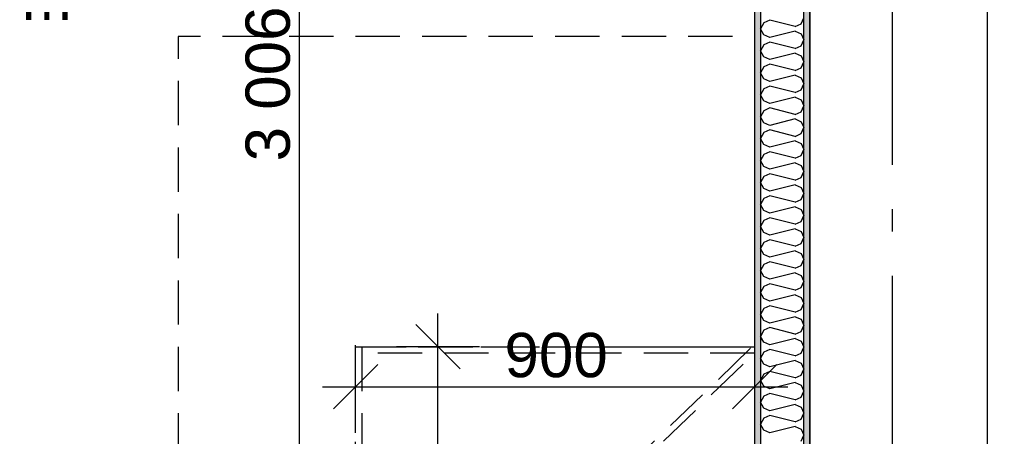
# Model space of a CAD drawing. Header units: millimetres. Extents: x -150 to 340931, y -1115 to 365939.
# Tile 158 of 253: x 296268 to 298489, y 351975 to 352915. Entities that reach past the tile are written whole.
import ezdxf
from ezdxf.enums import TextEntityAlignment as Align

# ---------------------------------------------------------------- set-up
doc = ezdxf.new("R2010")
doc.units = ezdxf.units.MM
doc.header["$LTSCALE"] = 0.5
doc.header["$MEASUREMENT"] = 0
for name, pattern in [('Akselinje', [1500, 1000, -200, 100, -200]), ('PLINE', [0]), ('Små Stiplet', [282.222222, 141.111111, -141.111111]), ('Under snittplan', [300, 200, -100])]:
    doc.linetypes.add(name, pattern=pattern)
doc.layers.add('236- Innvendig kledning og overflate(Nye konstruksjoner)', color=7, linetype='Continuous', lineweight=0)
for name, color, linetype in [('242- Ikke-bærende innervegger (Skravur)(Nye konstruksjoner)', 7, 'Continuous'), ('242- Ikke-bærende innervegger(Nye konstruksjoner)', 7, 'Continuous'), ('25-- Dekker(Nye konstruksjoner)', 7, 'Continuous'), ('315- Utstyr for sanitærinstallasjoner(Nye konstruksjoner)', 7, 'Continuous'), ('82-- Modullinjer(Nye konstruksjoner)', 7, 'Continuous'), ('842-M___1_50 Målsetting bygning', 7, 'Continuous'), ('842-M___1_50 Målsetting bygning(Nye konstruksjoner)', 7, 'Continuous'), ('862- M___Nettoareal(Nye konstruksjoner)', 7, 'Continuous'), ('862- M___Nettoareal(Polylinje)(Nye konstruksjoner)', 7, 'Continuous'), ('862- M___Nettoareal(Tekst)(Nye konstruksjoner)', 7, 'Continuous')]:
    doc.layers.add(name, color=color, linetype=linetype)
doc.styles.add('GENERATED_STYLE_1', font='txt')
doc.styles.add('GENERATED_STYLE_3', font='arial.ttf')
doc.styles.add('GENERATED_STYLE_5', font='arial.ttf')
doc.dimstyles.new('GENERATED_STYLE__1', dxfattribs={"dimtxt": 100, "dimasz": 95, "dimexe": 0.18, "dimexo": 0.0625, "dimgap": 0, "dimtad": 1, "dimtih": 1, "dimtoh": 1, "dimdec": 0, "dimzin": 0, "dimdsep": 46, "dimtxsty": 'GENERATED_STYLE_3', "dimblk": 'ARROWHEAD_6', "dimblk1": 'ARROWHEAD_6', "dimblk2": 'ARROWHEAD_6', "dimcen": 0.09, "dimse1": 1, "dimse2": 1, "dimclrd": 256, "dimclre": 256, "dimclrt": 256, "dimadec": 1, "dimazin": 0, "dimtfac": 1, "dimtdec": 4, "dimtmove": 0, "dimatfit": 3, "dimfxl": 1, "dimtolj": 1, "dimtzin": 0, "dimarcsym": 0})
doc.dimstyles.new('GENERATED_STYLE__2', dxfattribs={"dimtxt": 100, "dimasz": 95, "dimexe": 0.18, "dimexo": 0.0625, "dimgap": 0, "dimtad": 1, "dimdec": 0, "dimzin": 0, "dimdsep": 46, "dimtxsty": 'GENERATED_STYLE_3', "dimblk": 'ARROWHEAD_6', "dimblk1": 'ARROWHEAD_6', "dimblk2": 'ARROWHEAD_6', "dimcen": 0.09, "dimse1": 1, "dimse2": 1, "dimclrd": 256, "dimclre": 256, "dimclrt": 256, "dimadec": 1, "dimazin": 0, "dimtfac": 1, "dimtdec": 4, "dimtmove": 0, "dimatfit": 3, "dimfxl": 1, "dimtolj": 1, "dimtzin": 0, "dimarcsym": 0})
doc.dimstyles.new('GENERATED_STYLE__4', dxfattribs={"dimtxt": 100, "dimasz": 95, "dimexe": 0.18, "dimexo": 0.0625, "dimgap": 0, "dimtad": 1, "dimdec": 0, "dimzin": 0, "dimdsep": 46, "dimtxsty": 'GENERATED_STYLE_3', "dimblk": 'ARROWHEAD_6', "dimblk1": 'ARROWHEAD_6', "dimblk2": 'ARROWHEAD_6', "dimcen": 0.09, "dimse1": 1, "dimse2": 1, "dimclrd": 256, "dimclre": 256, "dimclrt": 256, "dimadec": 1, "dimazin": 0, "dimtfac": 1, "dimtdec": 4, "dimtmove": 2, "dimatfit": 3, "dimfxl": 1, "dimtolj": 1, "dimtzin": 0, "dimarcsym": 0})
pattern_1 = [(0, (0, 0), (0, 43.30127), [0, -25]), (0, (12.5, 21.65), (0, 43.30127), [0, -25])]

# ---------------------------------------------------------------- blocks, each defined once
blk = doc.blocks.new('STUE__7', base_point=(299299.5, 355025.2))
at = {"layer": '862- M___Nettoareal(Polylinje)(Nye konstruksjoner)', "linetype": 'PLINE', "flags": 128}
blk.add_lwpolyline([(298050, 349780.7), (302741, 349780.7), (302741, 356380.7), (298050, 356380.7), (298050, 355490.7), (298050, 354480.7)], close=True, dxfattribs=at)
at = {"layer": '862- M___Nettoareal(Tekst)(Nye konstruksjoner)', "style": 'GENERATED_STYLE_1'}
for tag, p in [('DUMMY_861', (299523.6, 355213.4)), ('ROOM_NAME', (299075.4, 355163.6)), ('DUMMY_862', (299075.4, 355025.2))]:
    blk.add_attdef(tag, text='', height=100, dxfattribs=at).set_placement(p, align=Align.TOP_LEFT)
blk = doc.blocks.new('BAD__40', base_point=(296223.3, 353093.5))
at = {"layer": '862- M___Nettoareal(Polylinje)(Nye konstruksjoner)', "linetype": 'PLINE', "flags": 128}
blk.add_lwpolyline([(294722, 354256.6), (294722, 351276.6), (297926, 351276.6), (297926, 354256.6)], close=True, dxfattribs=at)
at = {"layer": '862- M___Nettoareal(Tekst)(Nye konstruksjoner)', "insert": (296026, 353043.7), "char_height": 100, "attachment_point": 1, "style": 'GENERATED_STYLE_1'}
blk.add_mtext('\\A1;{\\pql;\\pt0,2300;\\fAvenir Light|b0|i0|c0|p0;\\W1.000000;9,5\\fAvenir Light|b0|i0|c0|p0;\\W1.000000;\\A1{\\H.66x;\\S^  ;}\\fAvenir Light|b0|i0|c0|p0;\\W1.000000; m\\fAvenir Light|b0|i0|c0|p0;\\W1.000000;\\A1{\\H.66x;\\S2^  ;}}', dxfattribs=at)
at = {"layer": '862- M___Nettoareal(Tekst)(Nye konstruksjoner)', "style": 'GENERATED_STYLE_1'}
for tag, p in [('DUMMY_861', (296420.6, 353281.7)), ('ROOM_NAME', (296026, 353230.2)), ('DUMMY_862', (296026, 353093.5))]:
    blk.add_attdef(tag, text='', height=100, dxfattribs=at).set_placement(p, align=Align.TOP_LEFT)
blk = doc.blocks.new('Standard grid marker[86]', base_point=(298236, 363787.1))
at = {"layer": '82-- Modullinjer(Nye konstruksjoner)', "linetype": 'Akselinje'}
blk.add_line((298236, 363587.1), (298236, 339987.1), dxfattribs=at)
at = {"layer": '82-- Modullinjer(Nye konstruksjoner)', "style": 'GENERATED_STYLE_5'}
for tag, p in [('AC_MarkerText_1_0', (298236, 363965.3)), ('AC_MarkerText_1_1', (298236, 339715.3))]:
    blk.add_attdef(tag, text='', height=100, rotation=360, dxfattribs=at).set_placement(p, align=Align.TOP_CENTER)
blk = doc.blocks.new('*D774')
at = {"layer": '842-M___1_50 Målsetting bygning(Nye konstruksjoner)', "linetype": 'PLINE'}
for p, q in [((276294.5, 363585.1), (276294.5, 363772.6)), ((335668.8, 363585.1), (335668.8, 363772.6)), ((276344.5, 363728.9), (276244.5, 363628.9)), ((335618.8, 363628.9), (335718.8, 363728.9)), ((276219.5, 363678.9), (276294.5, 363678.9)), ((276294.5, 363678.9), (335668.8, 363678.9)), ((335668.8, 363678.9), (335743.8, 363678.9))]:
    blk.add_line(p, q, dxfattribs=at)
at = {"layer": '842-M___1_50 Målsetting bygning(Nye konstruksjoner)', "insert": (305772, 363698.9), "char_height": 100, "attachment_point": 7, "style": 'GENERATED_STYLE_3'}
blk.add_mtext('\\A1;{\\pql;\\fArial|b0|i0|c0|p0;\\W1.000000;59\xa0374}', dxfattribs=at)
blk = doc.blocks.new('ARROWHEAD_6')
at = {"linetype": 'Continuous'}
for p, q in [((-0.5, -0.5), (0.5, 0.5)), ((0, 0), (-1, 0))]:
    blk.add_line(p, q, dxfattribs=at)
blk = doc.blocks.new('*D904')
at = {"layer": '842-M___1_50 Målsetting bygning', "linetype": 'PLINE'}
for p, q in [((294611, 342391.1), (294611, 342578.6)), ((296766, 342391.1), (296766, 342578.6)), ((294661, 342534.9), (294561, 342434.9)), ((296816, 342534.9), (296716, 342434.9)), ((294611, 342484.9), (296766, 342484.9))]:
    blk.add_line(p, q, dxfattribs=at)
at = {"layer": '842-M___1_50 Målsetting bygning', "insert": (295516.9, 342504.9), "char_height": 100, "attachment_point": 7, "style": 'GENERATED_STYLE_3'}
blk.add_mtext('\\A1;{\\pql;\\fArial|b0|i0|c0|p0;\\W1.000000;2\xa0155}', dxfattribs=at)
blk = doc.blocks.new('*D1074')
at = {"layer": '842-M___1_50 Målsetting bygning(Nye konstruksjoner)', "linetype": 'PLINE'}
for p, q in [((297026, 351992.8), (297026, 352180.3)), ((297926, 351992.8), (297926, 352180.3)), ((297076, 352136.6), (296976, 352036.6)), ((297876, 352036.6), (297976, 352136.6)), ((296951, 352086.6), (297026, 352086.6)), ((297026, 352086.6), (297926, 352086.6)), ((297926, 352086.6), (298001, 352086.6))]:
    blk.add_line(p, q, dxfattribs=at)
at = {"layer": '842-M___1_50 Målsetting bygning(Nye konstruksjoner)', "insert": (297361.6, 352106.6), "char_height": 100, "attachment_point": 7, "style": 'GENERATED_STYLE_3'}
blk.add_mtext('\\A1;{\\pql;\\fArial|b0|i0|c0|p0;\\W1.000000;900}', dxfattribs=at)
blk = doc.blocks.new('*X1445')
at = {"layer": '242- Ikke-bærende innervegger (Skravur)(Nye konstruksjoner)', "linetype": 'PLINE'}
for p, q in [((297959.8, 352913.9), (297946.6, 352907.8)), ((298017.3, 352899.5), (297959.8, 352913.9)), ((298030.6, 352905.5), (298037, 352919.1)), ((297946.6, 352907.8), (297939, 352894.3)), ((297946.6, 352880.7), (297939, 352894.3)), ((298017.3, 352889.1), (297959.8, 352874.7)), ((298017.3, 352899.5), (298030.6, 352905.5)), ((298017.3, 352889.1), (298030.6, 352883)), ((297959.8, 352874.7), (297946.6, 352880.7)), ((298030.6, 352883), (298037, 352869.5)), ((298030.6, 352856), (298037, 352869.5)), ((297946.6, 352858.2), (297939, 352844.7)), ((297946.6, 352831.2), (297939, 352844.7)), ((297959.8, 352864.3), (297946.6, 352858.2)), ((298017.3, 352849.9), (297959.8, 352864.3)), ((298017.3, 352849.9), (298030.6, 352856)), ((297959.8, 352825.1), (297946.6, 352831.2)), ((298017.3, 352839.5), (297959.8, 352825.1)), ((298017.3, 352839.5), (298030.6, 352833.5)), ((298030.6, 352833.5), (298037, 352819.9)), ((297946.6, 352808.7), (297939, 352795.1)), ((297959.8, 352814.7), (297946.6, 352808.7)), ((298017.3, 352800.3), (297959.8, 352814.7)), ((298017.3, 352800.3), (298030.6, 352806.4)), ((298030.6, 352806.4), (298037, 352819.9)), ((297946.6, 352781.6), (297939, 352795.1)), ((297959.8, 352775.6), (297946.6, 352781.6)), ((298017.3, 352789.9), (297959.8, 352775.6)), ((298017.3, 352789.9), (298030.6, 352783.9)), ((298030.6, 352783.9), (298037, 352770.3)), ((297946.6, 352759.1), (297939, 352745.6)), ((297959.8, 352765.1), (297946.6, 352759.1)), ((298017.3, 352750.8), (297959.8, 352765.1)), ((298017.3, 352750.8), (298030.6, 352756.8)), ((298030.6, 352756.8), (298037, 352770.3)), ((297946.6, 352732), (297939, 352745.6)), ((297959.8, 352726), (297946.6, 352732)), ((298017.3, 352740.3), (297959.8, 352726)), ((298017.3, 352740.3), (298030.6, 352734.3)), ((298030.6, 352734.3), (298037, 352720.8)), ((297946.6, 352709.5), (297939, 352696)), ((297959.8, 352715.6), (297946.6, 352709.5)), ((298017.3, 352701.2), (297959.8, 352715.6)), ((298030.6, 352707.2), (298037, 352720.8)), ((297946.6, 352682.4), (297939, 352696)), ((298017.3, 352690.8), (297959.8, 352676.4)), ((298017.3, 352701.2), (298030.6, 352707.2)), ((298017.3, 352690.8), (298030.6, 352684.7)), ((297959.8, 352676.4), (297946.6, 352682.4)), ((297959.8, 352666), (297946.6, 352659.9)), ((298017.3, 352651.6), (297959.8, 352666)), ((298030.6, 352684.7), (298037, 352671.2)), ((298030.6, 352657.7), (298037, 352671.2)), ((297946.6, 352659.9), (297939, 352646.4)), ((297946.6, 352632.9), (297939, 352646.4)), ((298017.3, 352651.6), (298030.6, 352657.7)), ((297959.8, 352626.8), (297946.6, 352632.9)), ((298017.3, 352641.2), (297959.8, 352626.8)), ((298017.3, 352641.2), (298030.6, 352635.2)), ((298030.6, 352635.2), (298037, 352621.6)), ((298030.6, 352608.1), (298037, 352621.6)), ((297946.6, 352610.4), (297939, 352596.8)), ((297959.8, 352616.4), (297946.6, 352610.4)), ((298017.3, 352602), (297959.8, 352616.4)), ((298017.3, 352602), (298030.6, 352608.1)), ((297946.6, 352583.3), (297939, 352596.8)), ((297959.8, 352577.3), (297946.6, 352583.3)), ((298017.3, 352591.6), (297959.8, 352577.3)), ((298017.3, 352591.6), (298030.6, 352585.6)), ((298030.6, 352585.6), (298037, 352572)), ((297946.6, 352560.8), (297939, 352547.3)), ((297959.8, 352566.8), (297946.6, 352560.8)), ((298017.3, 352552.5), (297959.8, 352566.8)), ((298017.3, 352552.5), (298030.6, 352558.5)), ((298030.6, 352558.5), (298037, 352572)), ((297946.6, 352533.7), (297939, 352547.3)), ((297959.8, 352527.7), (297946.6, 352533.7)), ((298017.3, 352542.1), (297959.8, 352527.7)), ((298017.3, 352542.1), (298030.6, 352536)), ((298030.6, 352536), (298037, 352522.5)), ((297946.6, 352511.2), (297939, 352497.7)), ((297959.8, 352517.3), (297946.6, 352511.2)), ((298017.3, 352502.9), (297959.8, 352517.3)), ((298030.6, 352508.9), (298037, 352522.5)), ((297946.6, 352484.1), (297939, 352497.7)), ((298017.3, 352492.5), (297959.8, 352478.1)), ((298017.3, 352502.9), (298030.6, 352508.9)), ((298017.3, 352492.5), (298030.6, 352486.4)), ((297959.8, 352478.1), (297946.6, 352484.1)), ((297959.8, 352467.7), (297946.6, 352461.6)), ((298017.3, 352453.3), (297959.8, 352467.7)), ((298030.6, 352486.4), (298037, 352472.9)), ((298030.6, 352459.4), (298037, 352472.9)), ((297946.6, 352461.6), (297939, 352448.1)), ((297946.6, 352434.6), (297939, 352448.1)), ((298017.3, 352453.3), (298030.6, 352459.4)), ((297959.8, 352428.5), (297946.6, 352434.6)), ((298017.3, 352442.9), (297959.8, 352428.5)), ((298017.3, 352442.9), (298030.6, 352436.9)), ((298030.6, 352436.9), (298037, 352423.3)), ((298030.6, 352409.8), (298037, 352423.3)), ((297946.6, 352412.1), (297939, 352398.5)), ((297946.6, 352385), (297939, 352398.5)), ((297959.8, 352418.1), (297946.6, 352412.1)), ((298017.3, 352403.7), (297959.8, 352418.1)), ((298017.3, 352403.7), (298030.6, 352409.8)), ((297959.8, 352379), (297946.6, 352385)), ((298017.3, 352393.3), (297959.8, 352379)), ((298017.3, 352393.3), (298030.6, 352387.3)), ((298030.6, 352387.3), (298037, 352373.7)), ((297946.6, 352362.5), (297939, 352349)), ((297959.8, 352368.5), (297946.6, 352362.5)), ((298017.3, 352354.2), (297959.8, 352368.5)), ((298017.3, 352354.2), (298030.6, 352360.2)), ((298030.6, 352360.2), (298037, 352373.7)), ((297946.6, 352335.4), (297939, 352349)), ((297959.8, 352329.4), (297946.6, 352335.4)), ((298017.3, 352343.8), (297959.8, 352329.4)), ((298017.3, 352343.8), (298030.6, 352337.7)), ((298030.6, 352337.7), (298037, 352324.2)), ((297946.6, 352312.9), (297939, 352299.4)), ((297959.8, 352319), (297946.6, 352312.9)), ((298017.3, 352304.6), (297959.8, 352319)), ((298017.3, 352304.6), (298030.6, 352310.6)), ((298030.6, 352310.6), (298037, 352324.2)), ((297946.6, 352285.8), (297939, 352299.4)), ((298017.3, 352294.2), (297959.8, 352279.8)), ((298017.3, 352294.2), (298030.6, 352288.1)), ((298030.6, 352288.1), (298037, 352274.6)), ((297959.8, 352279.8), (297946.6, 352285.8)), ((297959.8, 352269.4), (297946.6, 352263.4)), ((298017.3, 352255), (297959.8, 352269.4)), ((298030.6, 352261.1), (298037, 352274.6)), ((297946.6, 352263.4), (297939, 352249.8)), ((297946.6, 352236.3), (297939, 352249.8)), ((298017.3, 352244.6), (297959.8, 352230.2)), ((298017.3, 352255), (298030.6, 352261.1)), ((298017.3, 352244.6), (298030.6, 352238.6)), ((297959.8, 352230.2), (297946.6, 352236.3)), ((298030.6, 352238.6), (298037, 352225)), ((298030.6, 352211.5), (298037, 352225)), ((297946.6, 352213.8), (297939, 352200.2)), ((297946.6, 352186.7), (297939, 352200.2)), ((297959.8, 352219.8), (297946.6, 352213.8)), ((298017.3, 352205.4), (297959.8, 352219.8)), ((298017.3, 352205.4), (298030.6, 352211.5)), ((297959.8, 352180.7), (297946.6, 352186.7)), ((298017.3, 352195), (297959.8, 352180.7)), ((298017.3, 352195), (298030.6, 352189)), ((298030.6, 352189), (298037, 352175.5)), ((297946.6, 352164.2), (297939, 352150.7)), ((297959.8, 352170.2), (297946.6, 352164.2)), ((298017.3, 352155.9), (297959.8, 352170.2)), ((298017.3, 352155.9), (298030.6, 352161.9)), ((298030.6, 352161.9), (298037, 352175.5)), ((297946.6, 352137.1), (297939, 352150.7)), ((297959.8, 352131.1), (297946.6, 352137.1)), ((298017.3, 352145.5), (297959.8, 352131.1)), ((298017.3, 352145.5), (298030.6, 352139.4)), ((298030.6, 352139.4), (298037, 352125.9)), ((297946.6, 352114.6), (297939, 352101.1)), ((297959.8, 352120.7), (297946.6, 352114.6)), ((298017.3, 352106.3), (297959.8, 352120.7)), ((298017.3, 352106.3), (298030.6, 352112.3)), ((298030.6, 352112.3), (298037, 352125.9)), ((297946.6, 352087.6), (297939, 352101.1)), ((298017.3, 352095.9), (297959.8, 352081.5)), ((298017.3, 352095.9), (298030.6, 352089.8)), ((298030.6, 352089.8), (298037, 352076.3)), ((297959.8, 352081.5), (297946.6, 352087.6)), ((297959.8, 352071.1), (297946.6, 352065.1)), ((298017.3, 352056.7), (297959.8, 352071.1)), ((298030.6, 352062.8), (298037, 352076.3)), ((297946.6, 352065.1), (297939, 352051.5)), ((297946.6, 352038), (297939, 352051.5)), ((298017.3, 352046.3), (297959.8, 352031.9)), ((298017.3, 352056.7), (298030.6, 352062.8)), ((298017.3, 352046.3), (298030.6, 352040.3)), ((297959.8, 352031.9), (297946.6, 352038)), ((297959.8, 352021.5), (297946.6, 352015.5)), ((298017.3, 352007.1), (297959.8, 352021.5)), ((298030.6, 352040.3), (298037, 352026.7)), ((298030.6, 352013.2), (298037, 352026.7)), ((297946.6, 352015.5), (297939, 352001.9)), ((297946.6, 351988.4), (297939, 352001.9)), ((298017.3, 352007.1), (298030.6, 352013.2)), ((297959.8, 351982.4), (297946.6, 351988.4)), ((298017.3, 351996.7), (297959.8, 351982.4)), ((298017.3, 351996.7), (298030.6, 351990.7)), ((298030.6, 351990.7), (298037, 351977.2)), ((298030.6, 351963.6), (298037, 351977.2))]:
    blk.add_line(p, q, dxfattribs=at)
blk = doc.blocks.new('Dusjkabinett[369]', base_point=(297476, 351726.6))
at = {"layer": '315- Utstyr for sanitærinstallasjoner(Nye konstruksjoner)', "linetype": 'Små Stiplet'}
for p, q in [((297026, 351276.6), (297026, 352176.6)), ((297026, 352176.6), (297926, 352176.6))]:
    blk.add_line(p, q, dxfattribs=at)
blk.add_circle((297751, 351451.6), 25, dxfattribs=at)
blk = doc.blocks.new('*D1568')
at = {"layer": '842-M___1_50 Målsetting bygning(Nye konstruksjoner)', "linetype": 'PLINE'}
for p, q in [((296849, 354319.6), (296949, 354219.6)), ((296899, 351263.6), (296899, 354269.6)), ((296849, 351313.6), (296949, 351213.6)), ((296992.7, 351263.6), (296805.2, 351263.6))]:
    blk.add_line(p, q, dxfattribs=at)
at = {"layer": '842-M___1_50 Målsetting bygning(Nye konstruksjoner)', "char_height": 100, "attachment_point": 7, "rotation": 90, "style": 'GENERATED_STYLE_3'}
for s, insert in [('\\A1;{\\pql;\\fArial|b0|i0|c0|p0;\\W1.000000;98}', (296848.2, 354095.7)), ('\\A1;{\\pql;\\fArial|b0|i0|c0|p0;\\W1.000000;3\xa0006}', (296879, 352595.1))]:
    blk.add_mtext(s, dxfattribs=dict(at, insert=insert))
blk = doc.blocks.new('*D1569')
at = {"layer": '842-M___1_50 Målsetting bygning(Nye konstruksjoner)', "linetype": 'PLINE'}
for p, q in [((296849, 354417.6), (296949, 354317.6)), ((296992.7, 354367.6), (296805.2, 354367.6)), ((296899, 354269.6), (296899, 354367.6)), ((296849, 354319.6), (296949, 354219.6)), ((296992.7, 354269.6), (296805.2, 354269.6)), ((296899, 351263.6), (296899, 354269.6))]:
    blk.add_line(p, q, dxfattribs=at)
blk = doc.blocks.new('*D1573')
at = {"layer": '842-M___1_50 Målsetting bygning(Nye konstruksjoner)', "linetype": 'PLINE'}
for p, q in [((297777, 355955), (297777, 356142.5)), ((298037, 355955), (298037, 356142.5)), ((297827, 356098.7), (297727, 355998.7)), ((297987, 355998.7), (298087, 356098.7)), ((294709, 356048.7), (297777, 356048.7)), ((297777, 356048.7), (298037, 356048.7)), ((298037, 356048.7), (298112, 356048.7))]:
    blk.add_line(p, q, dxfattribs=at)
at = {"layer": '842-M___1_50 Målsetting bygning(Nye konstruksjoner)', "insert": (297798.8, 356087.3), "char_height": 100, "attachment_point": 7, "rotation": 360, "style": 'GENERATED_STYLE_3'}
blk.add_mtext('\\A1;{\\pql;\\fArial|b0|i0|c0|p0;\\W1.000000;260}', dxfattribs=at)
blk = doc.blocks.new('*D1615')
at = {"layer": '842-M___1_50 Målsetting bygning(Nye konstruksjoner)', "linetype": 'PLINE'}
for p, q in [((295765.7, 352226.6), (295865.7, 352126.6)), ((295909.4, 352176.6), (295721.9, 352176.6)), ((295815.7, 351276.7), (295815.7, 352176.6)), ((295765.7, 351326.7), (295865.7, 351226.7)), ((295909.4, 351276.7), (295721.9, 351276.7)), ((295815.7, 351201.7), (295815.7, 351276.7))]:
    blk.add_line(p, q, dxfattribs=at)
at = {"layer": '842-M___1_50 Målsetting bygning(Nye konstruksjoner)', "insert": (295795.7, 351612.2), "char_height": 100, "attachment_point": 7, "rotation": 90, "style": 'GENERATED_STYLE_3'}
blk.add_mtext('\\A1;{\\pql;\\fArial|b0|i0|c0|p0;\\W1.000000;900}', dxfattribs=at)
blk = doc.blocks.new('*D1616')
at = {"layer": '842-M___1_50 Målsetting bygning(Nye konstruksjoner)', "linetype": 'PLINE'}
for p, q in [((295765.7, 352626.7), (295865.7, 352526.7)), ((295909.4, 352576.7), (295721.9, 352576.7)), ((295815.7, 352176.6), (295815.7, 352576.7)), ((295765.7, 352226.6), (295865.7, 352126.6)), ((295909.4, 352176.6), (295721.9, 352176.6))]:
    blk.add_line(p, q, dxfattribs=at)
at = {"layer": '842-M___1_50 Målsetting bygning(Nye konstruksjoner)', "insert": (295795.7, 352262.2), "char_height": 100, "attachment_point": 7, "rotation": 90, "style": 'GENERATED_STYLE_3'}
blk.add_mtext('\\A1;{\\pql;\\fArial|b0|i0|c0|p0;\\W1.000000;400}', dxfattribs=at)
blk = doc.blocks.new('*D1646')
at = {"layer": '842-M___1_50 Målsetting bygning(Nye konstruksjoner)', "linetype": 'PLINE'}
for p, q in [((294709, 353349.3), (294709, 353536.8)), ((297939, 353349.3), (297939, 353536.8)), ((294759, 353493), (294659, 353393)), ((297989, 353493), (297889, 353393)), ((294709, 353443), (297939, 353443)), ((297939, 353443), (298037, 353443))]:
    blk.add_line(p, q, dxfattribs=at)
at = {"layer": '842-M___1_50 Målsetting bygning(Nye konstruksjoner)', "char_height": 100, "attachment_point": 7, "rotation": 360, "style": 'GENERATED_STYLE_3'}
for s, insert in [('\\A1;{\\pql;\\fArial|b0|i0|c0|p0;\\W1.000000;98}', (294751.4, 353463)), ('\\A1;{\\pql;\\fArial|b0|i0|c0|p0;\\W1.000000;3\xa0230}', (296152.4, 353463)), ('\\A1;{\\pql;\\fArial|b0|i0|c0|p0;\\W1.000000;98}', (297704.1, 353464.5))]:
    blk.add_mtext(s, dxfattribs=dict(at, insert=insert))
blk = doc.blocks.new('*D1647')
at = {"layer": '842-M___1_50 Målsetting bygning(Nye konstruksjoner)', "linetype": 'PLINE'}
for p, q in [((297939, 353349.3), (297939, 353536.8)), ((298037, 353349.3), (298037, 353536.8)), ((297989, 353493), (297889, 353393)), ((298087, 353493), (297987, 353393)), ((297939, 353443), (298037, 353443))]:
    blk.add_line(p, q, dxfattribs=at)
blk = doc.blocks.new('*D1648')
at = {"layer": '842-M___1_50 Målsetting bygning(Nye konstruksjoner)', "linetype": 'PLINE'}
for p, q in [((298037, 353349.3), (298037, 353536.8)), ((302741, 353349.3), (302741, 353536.8)), ((298087, 353493), (297987, 353393)), ((302691, 353393), (302791, 353493)), ((297939, 353443), (298037, 353443)), ((298037, 353443), (302741, 353443)), ((302741, 353443), (302816, 353443))]:
    blk.add_line(p, q, dxfattribs=at)
at = {"layer": '842-M___1_50 Målsetting bygning(Nye konstruksjoner)', "insert": (300217.4, 353463), "char_height": 100, "attachment_point": 7, "rotation": 360, "style": 'GENERATED_STYLE_3'}
blk.add_mtext('\\A1;{\\pql;\\fArial|b0|i0|c0|p0;\\W1.000000;4\xa0704}', dxfattribs=at)
blk = doc.blocks.new('*D1649')
at = {"layer": '842-M___1_50 Målsetting bygning(Nye konstruksjoner)', "linetype": 'PLINE'}
for p, q in [((297211.6, 352176.6), (297211.6, 352251.6)), ((297261.6, 352126.6), (297161.6, 352226.6)), ((297305.3, 352176.6), (297117.8, 352176.6)), ((297211.6, 351276.6), (297211.6, 352176.6)), ((297161.6, 351326.6), (297261.6, 351226.6)), ((297305.3, 351276.6), (297117.8, 351276.6)), ((297211.6, 351201.6), (297211.6, 351276.6))]:
    blk.add_line(p, q, dxfattribs=at)
at = {"layer": '842-M___1_50 Målsetting bygning(Nye konstruksjoner)', "insert": (297191.6, 351612.2), "char_height": 100, "attachment_point": 7, "rotation": 90, "style": 'GENERATED_STYLE_3'}
blk.add_mtext('\\A1;{\\pql;\\fArial|b0|i0|c0|p0;\\W1.000000;900}', dxfattribs=at)

msp = doc.modelspace()

# ---------------------------------------------------------------- hatches: boundary and pattern name
at = {"layer": '242- Ikke-bærende innervegger (Skravur)(Nye konstruksjoner)', "linetype": 'Continuous'}
h = msp.add_hatch(dxfattribs=at)
h.set_pattern_fill('Prikker_tett', color=256, style=0, pattern_type=2)
h.set_pattern_definition(pattern_1)
h.paths.add_polyline_path([(298037, 354367.6), (298037, 351065.7), (298050, 351065.7), (298050, 354367.6)])
h = msp.add_hatch(dxfattribs=at)
h.set_pattern_fill('Prikker_tett', color=256, style=0, pattern_type=2)
h.set_pattern_definition(pattern_1)
h.paths.add_polyline_path([(297939, 351276.6), (297939, 354256.6), (297926, 354256.6), (297926, 351276.6)])

# ---------------------------------------------------------------- linework, layer by layer
at = {"layer": '236- Innvendig kledning og overflate(Nye konstruksjoner)', "linetype": 'PLINE', "flags": 128}
for points in [[(298050, 351065.7), (298050, 354367.6)], [(297926, 354256.6), (297926, 351276.6)]]:
    msp.add_lwpolyline(points, dxfattribs=at)
at = {"layer": '242- Ikke-bærende innervegger(Nye konstruksjoner)', "linetype": 'PLINE'}
for p, q in [((298037, 351263.6), (298037, 354269.6)), ((297939, 354256.6), (297939, 351263.6))]:
    msp.add_line(p, q, dxfattribs=at)
at = {"layer": '25-- Dekker(Nye konstruksjoner)', "linetype": 'PLINE', "flags": 128}
msp.add_lwpolyline([(298450, 353918.5), (298450, 351518.5), (298050, 351518.5), (298050, 353918.5)], close=True, dxfattribs=at)
at = {"layer": '315- Utstyr for sanitærinstallasjoner(Nye konstruksjoner)', "linetype": 'Under snittplan', "flags": 128}
for points in [[(297926, 351276.6), (297926, 352876.6), (296626, 352876.6), (296626, 351276.6)], [(297040.3, 352176.6), (297040.3, 351276.6), (297026, 351276.6), (297026, 352176.6)], [(297040.3, 352176.6), (297926, 352176.6), (297926, 352162.4), (297040.3, 352162.4)], [(297916.1, 352172.6), (297279.1, 351556.9), (297289, 351546.7), (297926, 352162.4)]]:
    msp.add_lwpolyline(points, close=True, dxfattribs=at)

# ---------------------------------------------------------------- block references
at = {"layer": '242- Ikke-bærende innervegger(Nye konstruksjoner)'}
msp.add_blockref('*X1445', (0, 0), dxfattribs=at)
at = {"layer": '315- Utstyr for sanitærinstallasjoner(Nye konstruksjoner)', "linetype": 'Små Stiplet'}
msp.add_blockref('Dusjkabinett[369]', (297476, 351726.6), dxfattribs=at)
at = {"layer": '82-- Modullinjer(Nye konstruksjoner)', "linetype": 'PLINE'}
msp.add_blockref('Standard grid marker[86]', (298236, 363787.1), dxfattribs=at)
at = {"layer": '862- M___Nettoareal(Nye konstruksjoner)', "linetype": 'Continuous'}
for name, p in [('STUE__7', (299299.5, 355025.2)), ('BAD__40', (296223.3, 353093.5))]:
    msp.add_blockref(name, p, dxfattribs=at)

# ---------------------------------------------------------------- dimensions: what is measured, and where the dimension line sits
at = {"layer": '842-M___1_50 Målsetting bygning', "linetype": 'Continuous'}
dim = msp.add_linear_dim(base=(296766, 342484.9), p1=(294611, 352230.7), p2=(296766, 348080.7), dimstyle='GENERATED_STYLE__1', dxfattribs=at)
dim.commit()
dim.dimension.update_dxf_attribs({"geometry": '*D904', "text_midpoint": (295688.5, 342554.9), "dimtype": 160})
at = {"layer": '842-M___1_50 Målsetting bygning(Nye konstruksjoner)', "linetype": 'Continuous'}
for base, p1, p2, picture, middle in [((335668.8, 363678.9), (276294.5, 358685.2), (335668.8, 339845.1), '*D774', (305981.5, 363748.9)), ((297926, 352086.6), (297026, 352176.6), (297926, 352176.6), '*D1074', (297475.8, 352156.6))]:
    dim = msp.add_linear_dim(base=base, p1=p1, p2=p2, dimstyle='GENERATED_STYLE__1', dxfattribs=at)
    dim.commit()
    dim.dimension.update_dxf_attribs({"geometry": picture, "text_midpoint": middle, "dimtype": 160})
for base, p1, p2, angle, dimstyle, picture, middle, turn in [((298037, 356048.7), (297777, 356380.7), (298037, 352074.2), 360, 'GENERATED_STYLE__4', '*D1573', (297912.9, 356137.3), 360), ((296899, 354367.6), (297939, 354269.6), (297939, 354367.6), 90, 'GENERATED_STYLE__4', '*D1569', (296798.2, 354171.8), 90), ((296899, 354269.6), (297939, 351263.6), (297939, 354269.6), 90, 'GENERATED_STYLE__2', '*D1568', (296829, 352766.6), 90), ((297939, 353443), (294709, 353822.2), (297939, 352025.2), 360, 'GENERATED_STYLE__2', '*D1646', (296323.9, 353513), 360), ((302741, 353443), (298037, 352074.2), (302741, 353753.8), 360, 'GENERATED_STYLE__2', '*D1648', (300388.9, 353513), 360), ((298037, 353443), (297939, 352025.2), (298037, 352074.2), 360, 'GENERATED_STYLE__4', '*D1647', (297780.2, 353514.5), 360), ((295815.7, 352576.7), (297926, 352176.6), (295189.6, 352576.7), 90, 'GENERATED_STYLE__2', '*D1616', (295745.7, 352376.4), 90), ((297211.6, 352176.6), (297040.3, 351276.6), (297040.3, 352176.6), 90, 'GENERATED_STYLE__2', '*D1649', (297141.6, 351726.4), 90), ((295815.7, 352176.6), (294722, 351276.6), (297926, 352176.6), 90, 'GENERATED_STYLE__2', '*D1615', (295745.7, 351726.4), 90)]:
    dim = msp.add_linear_dim(base=base, p1=p1, p2=p2, angle=angle, dimstyle=dimstyle, dxfattribs=at)
    dim.commit()
    dim.dimension.update_dxf_attribs({"geometry": picture, "text_midpoint": middle, "dimtype": 160, "text_rotation": turn})

doc.saveas('drawing.dxf')
